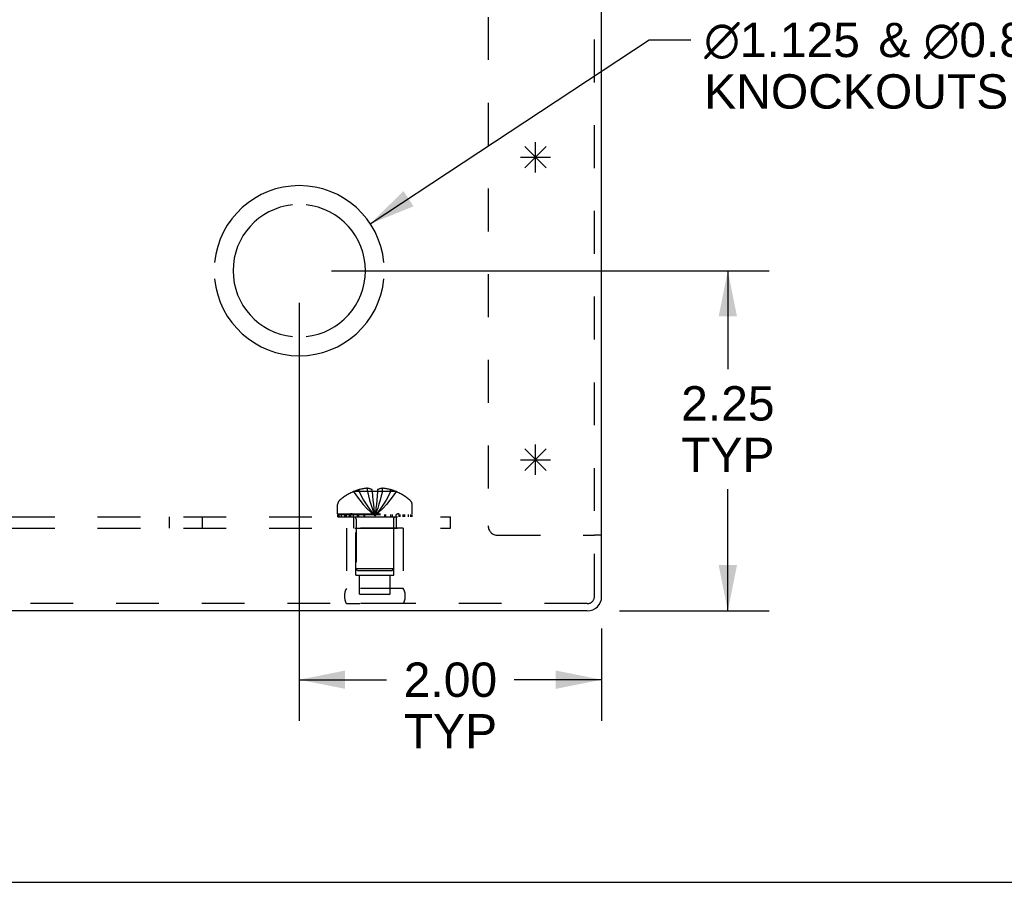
# Model space of a CAD drawing. Header units: inches. Extents: x 0 to 51.5, y 0 to 33.3.
# Tile 3 of 15: x 18.9 to 25.4, y 0 to 5.7. Entities that reach past the tile are written whole.
import ezdxf

# ---------------------------------------------------------------- set-up
doc = ezdxf.new("R2010")
doc.units = ezdxf.units.IN
doc.header["$LTSCALE"] = 2.833333
doc.header["$MEASUREMENT"] = 0
doc.linetypes.add('HIDDEN', pattern=[0.2, 0.1, -0.1])
doc.layers.get('0').update_dxf_attribs({"linetype": 'CONTINUOUS'})
for name, color, linetype in [('DEFAULT_2', 8, 'HIDDEN'), ('DIMENSIONS', 7, 'CONTINUOUS'), ('OPEN', 7, 'CONTINUOUS'), ('SPOTWELDS', 7, 'CONTINUOUS'), ('SUBPANEL', 7, 'CONTINUOUS')]:
    doc.layers.add(name, color=color, linetype=linetype)
doc.styles.get("Standard").update_dxf_attribs({"font": 'arial.ttf'})
doc.dimstyles.new('DIMSTYLE_1', dxfattribs={"dimtxt": 0.227273, "dimasz": 0.30303, "dimexe": 0.09, "dimexo": 0.07, "dimgap": 0.0375, "dimtad": 0, "dimtih": 1, "dimtoh": 1, "dimzin": 4, "dimdsep": 46, "dimtxsty": 'Standard', "dimblk": '_FILLED', "dimblk1": '_FILLED', "dimblk2": '_FILLED', "dimcen": 0.09, "dimadec": 3, "dimazin": 1, "dimtfac": 1, "dimtdec": 3, "dimtofl": 0, "dimtmove": 0, "dimatfit": 3, "dimldrblk": '_FILLED', "dimfxl": 0, "dimtolj": 1, "dimtzin": 4, "dimarcsym": 0})
doc.dimstyles.get("Standard").update_dxf_attribs({"dimtxt": 0.257576, "dimasz": 0.30303, "dimexe": 0.09, "dimexo": 0.07, "dimgap": 0.09, "dimtad": 0, "dimtih": 1, "dimtoh": 1, "dimdec": 3, "dimzin": 4, "dimdsep": 46, "dimtxsty": 'Standard', "dimblk": '_FILLED', "dimblk1": '_FILLED', "dimblk2": '_FILLED', "dimcen": 0.09, "dimadec": 3, "dimazin": 1, "dimtp": 0.001, "dimtm": 0.001, "dimtfac": 1, "dimtdec": 3, "dimtofl": 0, "dimtmove": 0, "dimatfit": 3, "dimldrblk": '_FILLED', "dimfxl": 0, "dimtolj": 1, "dimtzin": 4, "dimarcsym": 0})

# ---------------------------------------------------------------- blocks, each defined once
blk = doc.blocks.new('_FILLED')
at = {"color": 0, "linetype": 'ByBlock'}
blk.add_solid([(0, 0), (-1, 0.2), (-1, -0.2)], dxfattribs=at)
blk = doc.blocks.new('*D18')
at = {"layer": 'DIMENSIONS', "color": 2, "linetype": 'Continuous'}
for p, q in [((20.9927, 4.0449), (23.8879, 4.0449)), ((23.6152, 4.0449), (23.6152, 3.3946)), ((23.6152, 1.7949), (23.6152, 2.5991)), ((22.8979, 1.7949), (23.8879, 1.7949))]:
    blk.add_line(p, q, dxfattribs=at)
at = {"layer": 'DIMENSIONS', "color": 2, "linetype": 'Continuous', "xscale": 0.303030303, "yscale": 0.303030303, "zscale": 0.303030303}
for p, rotation in [((23.6152, 4.0449), 90), ((23.6152, 1.7949), 270)]:
    blk.add_blockref('_FILLED', p, dxfattribs=dict(at, rotation=rotation))
at = {"layer": 'DIMENSIONS', "color": 2, "linetype": 'Continuous', "insert": (23.6152, 3.281), "char_height": 0.22727, "width": 0.617607, "attachment_point": 2, "line_spacing_factor": 0.9}
blk.add_mtext('2.25\\PTYP', dxfattribs=at)
blk = doc.blocks.new('*D19')
at = {"layer": 'DIMENSIONS', "color": 2, "linetype": 'Continuous'}
for p, q in [((20.7805, 3.8328), (20.7805, 1.0671)), ((22.7805, 1.6776), (22.7805, 1.0671)), ((20.7805, 1.3399), (21.3581, 1.3399)), ((22.7805, 1.3399), (22.203, 1.3399))]:
    blk.add_line(p, q, dxfattribs=at)
at = {"layer": 'DIMENSIONS', "color": 2, "linetype": 'Continuous', "xscale": 0.303030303, "yscale": 0.303030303, "zscale": 0.303030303, "rotation": 180}
blk.add_blockref('_FILLED', (20.7805, 1.3399), dxfattribs=at)
at = {"layer": 'DIMENSIONS', "color": 2, "linetype": 'Continuous', "xscale": 0.303030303, "yscale": 0.303030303, "zscale": 0.303030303}
blk.add_blockref('_FILLED', (22.7805, 1.3399), dxfattribs=at)
at = {"layer": 'DIMENSIONS', "color": 2, "linetype": 'Continuous', "insert": (21.7805, 1.4535), "char_height": 0.22727, "width": 0.617607, "attachment_point": 2, "line_spacing_factor": 0.9}
blk.add_mtext('2.00\\PTYP', dxfattribs=at)

msp = doc.modelspace()

# ---------------------------------------------------------------- linework, layer by layer
at = {"color": 3, "linetype": 'Continuous'}
for p, q in [((22.7805, 1.8897), (22.7805, 7.1039)), ((22.6857, 1.7949), (12.8753, 1.7949))]:
    msp.add_line(p, q, dxfattribs=at)
at = {"color": 7, "linetype": 'Continuous'}
for p, q in [((22.7805, 2.2949), (22.7325, 2.2949)), ((0, 0), (51.5152, 0))]:
    msp.add_line(p, q, dxfattribs=at)
at = {"color": 3, "linetype": 'Continuous'}
msp.add_arc((22.6857, 1.8897), 0.0948, 270, 360, dxfattribs=at)
at = {"layer": 'DEFAULT_2', "color": 8, "linetype": 'HIDDEN'}
for p, q in [((22.7325, 1.8897), (22.7325, 7.7949)), ((22.0305, 7.4216), (22.0305, 2.3569)), ((21.2309, 2.5841), (21.2309, 2.6059)), ((21.3302, 2.5841), (21.3302, 2.6059)), ((21.1403, 2.5837), (21.14, 2.5841)), ((21.1412, 2.5841), (21.1403, 2.5837)), ((21.2625, 2.5841), (21.1412, 2.5841)), ((21.176, 2.5841), (21.176, 2.5968)), ((21.2625, 2.5841), (21.2625, 2.5968)), ((21.2625, 2.5841), (21.2626, 2.5837)), ((21.296, 2.5551), (21.2933, 2.5267)), ((21.2985, 2.5841), (21.296, 2.5548)), ((21.2985, 2.5968), (21.2985, 2.5841)), ((21.4199, 2.5841), (21.2985, 2.5841)), ((21.2985, 2.5841), (21.2985, 2.5837)), ((21.385, 2.5841), (21.385, 2.5968)), ((21.4208, 2.5837), (21.4199, 2.5841)), ((21.421, 2.5841), (21.4208, 2.5837)), ((21.0345, 2.4379), (21.0345, 2.4991)), ((21.5265, 2.4379), (21.5265, 2.4991)), ((21.0345, 2.4379), (21.5265, 2.4379)), ((21.0349, 2.4329), (21.5262, 2.4329)), ((21.0349, 2.4179), (21.0349, 2.4329)), ((21.0349, 2.4179), (21.5262, 2.4179)), ((21.0427, 2.4329), (21.0427, 2.4179)), ((21.0604, 2.4179), (21.0604, 2.4329)), ((21.0817, 2.4179), (21.0817, 2.4329)), ((21.0873, 2.4329), (21.0873, 2.4179)), ((21.0929, 2.4179), (21.0929, 2.4329)), ((21.1128, 2.4179), (21.1128, 2.4329)), ((21.1222, 2.4179), (21.1222, 2.4329)), ((21.1404, 2.4179), (21.1404, 2.4329)), ((21.1636, 2.4329), (21.1636, 2.4179)), ((21.1746, 2.4179), (21.1746, 2.4329)), ((21.2097, 2.4179), (21.2097, 2.4329)), ((21.2138, 2.4179), (21.2138, 2.4329)), ((21.2771, 2.4477), (21.2805, 2.4231)), ((21.2771, 2.4477), (21.2805, 2.4231)), ((21.3472, 2.4179), (21.3472, 2.4329)), ((21.3514, 2.4329), (21.3514, 2.4179)), ((21.3865, 2.4179), (21.3865, 2.4329)), ((21.3974, 2.4179), (21.3974, 2.4329)), ((21.4207, 2.4179), (21.4207, 2.4329)), ((21.4388, 2.4329), (21.4388, 2.4179)), ((21.4483, 2.4179), (21.4483, 2.4329)), ((21.4681, 2.4179), (21.4681, 2.4329)), ((21.4738, 2.4179), (21.4738, 2.4329)), ((21.4793, 2.4179), (21.4793, 2.4329)), ((21.5007, 2.4329), (21.5007, 2.4179)), ((21.5184, 2.4179), (21.5184, 2.4329)), ((21.5262, 2.4329), (21.5262, 2.4179)), ((21.1565, 2.4007), (21.1565, 2.0729)), ((21.4045, 2.4007), (21.4045, 2.0729)), ((21.4685, 2.3429), (21.0925, 2.3429)), ((21.0925, 2.3429), (21.0925, 1.9429)), ((21.1555, 2.0309), (21.1555, 2.3429)), ((21.4055, 2.0309), (21.4055, 2.3429)), ((21.4685, 2.3429), (21.4685, 1.9429)), ((22.0925, 2.2949), (22.7325, 2.2949)), ((21.1555, 2.0309), (21.4055, 2.0309)), ((21.4045, 2.0729), (21.1565, 2.0729)), ((21.1665, 2.0629), (21.1565, 2.0729)), ((21.1665, 2.0629), (21.3945, 2.0629)), ((21.179, 1.9059), (21.179, 2.0309)), ((21.382, 1.9059), (21.382, 2.0309)), ((21.3945, 2.0629), (21.4045, 2.0729)), ((21.4685, 1.9429), (21.0925, 1.9429)), ((21.179, 1.9059), (21.382, 1.9059)), ((22.6857, 1.8429), (12.8753, 1.8429)), ((21.4685, 1.843), (21.0925, 1.843)), ((21.0925, 1.843), (21.1805, 1.8429)), ((21.4685, 1.843), (21.3805, 1.8429))]:
    msp.add_line(p, q, dxfattribs=at)
for points in [[(21.2309, 2.6059), (21.2258, 2.6056), (21.2206, 2.6051), (21.2154, 2.6045), (21.2102, 2.6038), (21.2049, 2.6031), (21.1994, 2.6021), (21.1938, 2.601), (21.1881, 2.5998), (21.1822, 2.5984), (21.176, 2.5968)], [(21.2625, 2.5968), (21.2584, 2.5986), (21.2544, 2.6003), (21.2504, 2.6017), (21.2465, 2.6029), (21.2426, 2.6039), (21.2387, 2.6047), (21.2348, 2.6054), (21.2309, 2.6059)], [(21.3302, 2.6059), (21.3263, 2.6054), (21.3224, 2.6047), (21.3185, 2.6039), (21.3145, 2.6029), (21.3106, 2.6017), (21.3067, 2.6003), (21.3026, 2.5986), (21.2985, 2.5968)], [(21.385, 2.5968), (21.3789, 2.5984), (21.373, 2.5998), (21.3672, 2.601), (21.3616, 2.6021), (21.3562, 2.6031), (21.3509, 2.6038), (21.3456, 2.6045), (21.3405, 2.6051), (21.3353, 2.6056), (21.3302, 2.6059)], [(21.1403, 2.5837), (21.16, 2.5548), (21.1811, 2.5267), (21.2037, 2.4995), (21.2279, 2.4731), (21.2535, 2.4477), (21.2805, 2.4231)], [(21.176, 2.5841), (21.1907, 2.5551), (21.2064, 2.5269), (21.2233, 2.4997), (21.2413, 2.4733), (21.2604, 2.4477), (21.2805, 2.4231)], [(21.2309, 2.5841), (21.2378, 2.5551), (21.2453, 2.5269), (21.2533, 2.4997), (21.2619, 2.4733), (21.2709, 2.4477), (21.2805, 2.4231)], [(21.2625, 2.5841), (21.2651, 2.5551), (21.2678, 2.5269), (21.2707, 2.4997), (21.2738, 2.4733), (21.2771, 2.4477)], [(21.2985, 2.5837), (21.2925, 2.5839), (21.2865, 2.584), (21.2805, 2.5841), (21.2745, 2.584), (21.2686, 2.5839), (21.2626, 2.5837)], [(21.2626, 2.5837), (21.2651, 2.5548), (21.2678, 2.5267), (21.2707, 2.4995), (21.2738, 2.4731)], [(21.3302, 2.5841), (21.3232, 2.5551), (21.3158, 2.5269), (21.3077, 2.4997), (21.2992, 2.4733), (21.2901, 2.4477), (21.2805, 2.4231)], [(21.385, 2.5841), (21.3704, 2.5551), (21.3546, 2.5269), (21.3378, 2.4997), (21.3198, 2.4733), (21.3007, 2.4477), (21.2805, 2.4231)], [(21.4208, 2.5837), (21.4011, 2.5548), (21.38, 2.5267), (21.3573, 2.4995), (21.3332, 2.4731), (21.3076, 2.4477), (21.2805, 2.4231)], [(21.2933, 2.5269), (21.2904, 2.4995), (21.2873, 2.4731), (21.284, 2.4477), (21.2805, 2.4231)], [(21.2904, 2.4997), (21.2873, 2.4733), (21.284, 2.4477), (21.2805, 2.4231)]]:
    msp.add_lwpolyline(points, dxfattribs=at)
for centre, radius, start, end in [((21.2805, 2.2558), 0.357, 113.17274, 130.93344), ((21.2805, 2.2558), 0.3566, 107.04066, 113.00172), ((21.2805, 2.2558), 0.3566, 66.99828, 72.95934), ((21.2805, 2.2558), 0.357, 49.06656, 66.82726), ((21.0695, 2.4991), 0.035, 130.93344, 180), ((21.4915, 2.4991), 0.035, 0, 49.06656), ((21.1193, 2.4007), 0.0372, 59.9503, 90), ((21.1193, 2.4007), 0.0372, 0, 27.53986), ((21.4417, 2.4007), 0.0372, 152.46014, 180), ((21.4417, 2.4007), 0.0372, 90, 120.0497), ((22.0925, 2.3569), 0.062, 180, 270), ((21.1792, 1.893), 0.1, 150.05079, 209.94921), ((21.3819, 1.893), 0.1, 330.05079, 29.94921), ((22.6857, 1.8897), 0.0468, 270, 360)]:
    msp.add_arc(centre, radius, start, end, dxfattribs=at)
at = {"layer": 'OPEN', "color": 40, "linetype": 'Continuous'}
for radius, start, end in [(0.5625, 5.61122, 174.38878), (0.4375, 95.90372, 264.09628), (0.4375, 275.90372, 84.09628), (0.5625, 185.61122, 354.38878)]:
    msp.add_arc((20.7805, 4.0449), radius, start, end, dxfattribs=at)
at = {"layer": 'SPOTWELDS', "color": 40, "linetype": 'Continuous'}
for p, q in [((22.343, 4.6949), (22.343, 4.8949)), ((22.2723, 4.8656), (22.4137, 4.7242)), ((22.2723, 4.7242), (22.4137, 4.8656)), ((22.243, 4.7949), (22.443, 4.7949)), ((22.2723, 2.8656), (22.4137, 2.7242)), ((22.2723, 2.7242), (22.4137, 2.8656)), ((22.343, 2.6949), (22.343, 2.8949)), ((22.243, 2.7949), (22.443, 2.7949))]:
    msp.add_line(p, q, dxfattribs=at)
at = {"layer": 'SUBPANEL', "color": 8, "linetype": 'HIDDEN'}
for p, q in [((13.7805, 2.4179), (21.7805, 2.4179)), ((19.9215, 2.3429), (19.9215, 2.4179)), ((20.1395, 2.3429), (20.1395, 2.4179)), ((21.14, 2.4179), (21.14, 2.3429)), ((21.421, 2.4179), (21.421, 2.3429)), ((21.7805, 2.3429), (21.7805, 2.4179)), ((13.7805, 2.3429), (21.7805, 2.3429))]:
    msp.add_line(p, q, dxfattribs=at)

# ---------------------------------------------------------------- texts
at = {"layer": 'DIMENSIONS', "color": 2, "linetype": 'Continuous', "insert": (23.3708, 5.6848), "char_height": 0.2272727, "width": 6.566408, "attachment_point": 1, "line_spacing_factor": 0.9}
msp.add_mtext(' \\fgdt;{\\fgdt;n}\\fArial;1.125 {\\ftxt.shx;\\W0.166667;\\H0.227273; }& \\fgdt;{\\fgdt;n}\\fArial;0.875 LASER CUT DOUBLE\\P KNOCKOUTS. (x2 TYP ON TOP & BOTTOM)', dxfattribs=at)

# ---------------------------------------------------------------- dimensions: what is measured, and where the dimension line sits
at = {"layer": 'DIMENSIONS', "color": 2, "linetype": 'Continuous'}
for base, p1, p2, angle, picture, middle in [((23.6152, 4.0449), (22.8279, 1.7949), (20.9227, 4.0449), 90, '*D18', (23.6152, 2.9969)), ((20.7805, 1.3399), (22.7805, 1.7476), (20.7805, 3.9028), 180, '*D19', (21.7805, 1.1694))]:
    dim = msp.add_linear_dim(base=base, p1=p1, p2=p2, angle=angle, text='<>\\PTYP', dimstyle='DIMSTYLE_1', dxfattribs=at)
    dim.commit()
    dim.dimension.update_dxf_attribs({"geometry": picture, "text_midpoint": middle, "dimtype": 160})

# ---------------------------------------------------------------- leaders
at = {"layer": 'DIMENSIONS', "color": 2, "linetype": 'Continuous', "annotation_type": 0, "has_hookline": 1, "hookline_direction": 1, "text_width": 6.5683}
msp.add_leader([(21.2502, 4.3545), (23.096, 5.5712), (23.3708, 5.5712)], dimstyle='Standard', override={"dimtad": 0}, dxfattribs=at)

doc.saveas('drawing.dxf')
